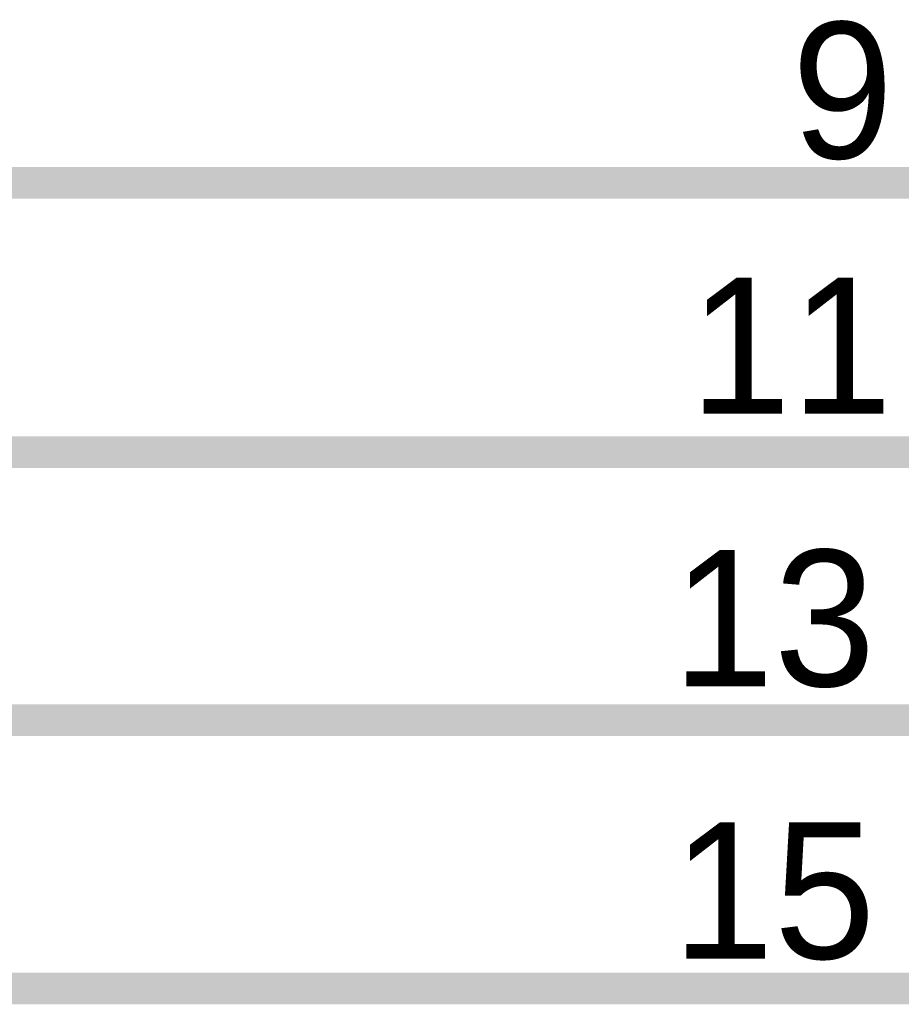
# Model space of a CAD drawing. Header units: inches. Extents: x 0 to 17, y 0 to 11.
# Tile 10 of 37: x 5.244 to 5.572, y 7.494 to 7.861. Entities that reach past the tile are written whole.
import ezdxf

# ---------------------------------------------------------------- set-up
doc = ezdxf.new("R2010")
doc.units = ezdxf.units.IN
doc.header["$MEASUREMENT"] = 0
doc.layers.add('Sheet', color=255, linetype='Continuous')

msp = doc.modelspace()

# ---------------------------------------------------------------- linework, layer by layer
at = {"layer": 'Sheet'}
for points in [[(4.60047, 7.79999, 0.0118, 0.0118, 0), (5.45047, 7.79999, 0.0118, 0.0118, 0)], [(5.65028, 7.79999, 0.0118, 0.0118, 0), (5.45047, 7.79999, 0.0118, 0.0118, 0)], [(4.60047, 7.69968, 0.0118, 0.0118, 0), (5.45047, 7.69968, 0.0118, 0.0118, 0)], [(5.65028, 7.69968, 0.0118, 0.0118, 0), (5.45047, 7.69968, 0.0118, 0.0118, 0)], [(4.60047, 7.59977, 0.0118, 0.0118, 0), (5.45047, 7.59977, 0.0118, 0.0118, 0)], [(5.65028, 7.59977, 0.0118, 0.0118, 0), (5.45047, 7.59977, 0.0118, 0.0118, 0)], [(4.60047, 7.49986, 0.0118, 0.0118, 0), (5.45047, 7.49986, 0.0118, 0.0118, 0)], [(5.65028, 7.49986, 0.0118, 0.0118, 0), (5.45047, 7.49986, 0.0118, 0.0118, 0)]]:
    msp.add_lwpolyline(points, format="xyseb", dxfattribs=at)

# ---------------------------------------------------------------- texts
for s, p in [('9', (5.53134, 7.80911)), ('11', (5.49328, 7.71396)), ('13', (5.48694, 7.61246)), ('15', (5.48694, 7.51096))]:
    msp.add_text(s, height=0.05075, dxfattribs=at).set_placement(p)

doc.saveas('drawing.dxf')
